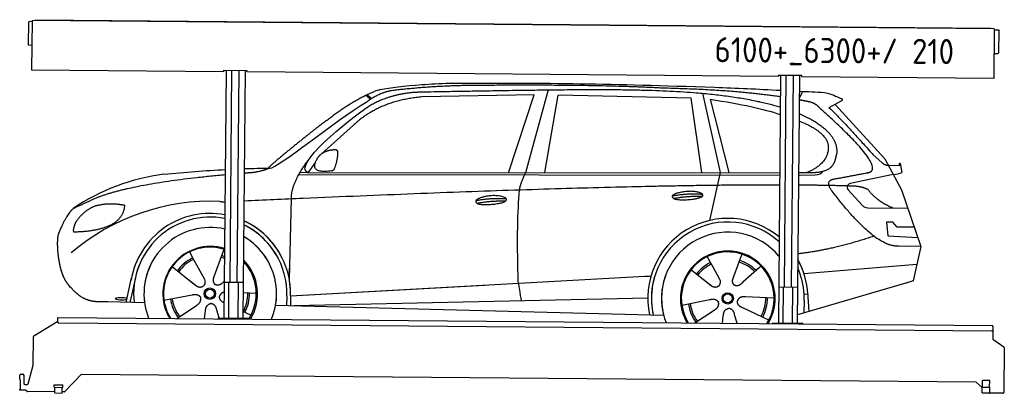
# Model space of a CAD drawing. Header units: millimetres. Extents: x 0 to 5198, y -17 to 1953.
import ezdxf

# ---------------------------------------------------------------- set-up
doc = ezdxf.new("R2010")
doc.units = ezdxf.units.MM
for name, color, linetype, lineweight in [('AM_0', 7, 'Continuous', 50), ('car', 10, 'Continuous', 25), ('Logo', 7, 'Continuous', 25), ('Plattform', 7, 'Continuous', 25)]:
    doc.layers.add(name, color=color, linetype=linetype, lineweight=lineweight)
doc.styles.get("Standard").update_dxf_attribs({"font": 'ISOCP.SHX'})

# ---------------------------------------------------------------- blocks, each defined once
blk = doc.blocks.new('Zubringerplattform GT205  GL550')
at = {"layer": 'Plattform'}
for p, q in [((46, 1937.9), (45, 1821.9)), ((65, 1942.7), (51, 1942.9)), ((65.1, 1948.7), (62.8, 1687.8)), ((5144.9, 1904.4), (65.1, 1948.7)), ((83.1, 1953.1), (5126.9, 1909.1)), ((83.1, 1953.1), (83.1, 1948.6)), ((5126.9, 1909.1), (5126.9, 1904.6)), ((5144.9, 1904.4), (5142.6, 1643.4)), ((5168.8, 1898.2), (5144.8, 1898.4)), ((5169.8, 1780.2), (5170.8, 1896.2)), ((46.9, 1819.9), (63.9, 1819.7)), ((5143.7, 1775.4), (5164.7, 1775.2)), ((1076.7, 1678.9), (62.8, 1687.8)), ((1076.8, 1684.9), (1076.7, 1678.9)), ((1201.8, 1683.8), (1076.8, 1684.9)), ((1089.7, 1684.8), (1078.3, 379.6)), ((1110.5, 567.1), (1120.3, 1684.5)), ((1148.5, 566.7), (1158.3, 1684.2)), ((1189.7, 1683.9), (1178.3, 378.7)), ((1201.7, 1677.8), (1201.8, 1683.8)), ((4003.6, 1653.4), (1201.7, 1677.8)), ((4003.7, 1659.4), (4003.6, 1653.4)), ((4128.7, 1658.3), (4003.7, 1659.4)), ((4016.6, 1659.2), (4005.2, 354.1)), ((4037.4, 541.5), (4047.2, 1659)), ((4075.4, 541.2), (4085.2, 1658.6)), ((4116.6, 1658.4), (4105.2, 353.2)), ((4128.6, 1652.3), (4128.7, 1658.3)), ((5142.6, 1643.4), (4128.6, 1652.3)), ((1180, 566.5), (1080, 567.3)), ((1103.3, 379.4), (1105, 567.1)), ((1153.3, 378.9), (1155, 566.7)), ((4106.9, 540.9), (4006.9, 541.8)), ((4030.2, 353.8), (4031.9, 541.6)), ((4080.2, 353.4), (4081.9, 541.1)), ((201.1, 358.3), (201.3, 377.3)), ((201.3, 377.3), (201.4, 383.3)), ((201.4, 383.3), (5138.2, 340.2)), ((1048.3, 379.9), (1208.3, 378.5)), ((1048.3, 379.9), (1048.3, 375.9)), ((1208.3, 374.5), (1208.3, 378.5)), ((74.9, 285.8), (201.2, 363)), ((5132.9, 310.2), (206.1, 353.2)), ((3975.2, 354.3), (4135.2, 352.9)), ((3975.2, 354.3), (3975.2, 350.3)), ((4135.2, 348.9), (4135.2, 352.9)), ((5137.9, 315.2), (5137.5, 267.7)), ((5138.1, 334.2), (5137.9, 315.2)), ((5138.1, 334.2), (5138.2, 340.2)), ((71.8, 131.8), (72.5, 281.6)), ((5137.5, 267.7), (5196, 228.1)), ((5198.2, 224), (5196.1, -12.3)), ((45.3, 33.3), (71.8, 131.8)), ((0.5, 56), (0.7, 78)), ((0.5, 56), (2.8, 56)), ((2.8, 56), (2.3, 5)), ((5.7, 83), (17.7, 82.8)), ((22.7, 77.8), (22.3, 34.8)), ((324.5, 82.2), (238.4, -8.5)), ((5050, 40.9), (324.5, 82.2)), ((0, 0), (0, 5)), ((2.3, 5), (0, 5)), ((28.2, -0.2), (0, 0)), ((27.3, 29.8), (40.4, 29.6)), ((182.6, 14.4), (182.7, 27.4)), ((182.6, 14.4), (227.6, 14)), ((182.7, 27.4), (227.7, 27)), ((184.9, -15.6), (185.1, 14.4)), ((224.9, -16), (225.1, 14)), ((227.6, 14), (227.7, 27)), ((5081.8, 13.2), (5050, 40.9)), ((5081.6, -15.3), (5081.8, 14.7)), ((5081.8, 14.7), (5121.8, 14.3)), ((5082.8, 14.6), (5083.1, 50.6)), ((5121.1, 50.3), (5083.1, 50.6)), ((5120.8, 14.3), (5121.1, 50.3)), ((5121.6, -15.7), (5121.8, 14.3)), ((38.6, -7.2), (31.4, -1.4)), ((184.9, -9.6), (41.7, -8.4)), ((184.9, -15.6), (224.9, -16)), ((234.7, -10), (224.9, -10)), ((5081.6, -15.3), (5121.6, -15.7)), ((5191, -17.3), (5117.9, -16.7))]:
    blk.add_line(p, q, dxfattribs=at)
for centre, radius, start, end in [((51, 1937.9), 5, 89.5, 179.5), ((5168.8, 1896.2), 2, 359.5, 89.5), ((47, 1821.9), 2, 179.5, 269.5), ((5164.8, 1780.2), 5, 269.5, 359.5), ((206.1, 358.2), 5, 179.5, 269.5), ((5132.9, 315.2), 5, 269.5, 359.5), ((77.5, 281.6), 5, 121.4261, 179.5), ((5193.2, 224), 5, 359.5, 55.9134), ((5.7, 78), 5, 89.5, 179.5), ((17.7, 77.8), 5, 359.5, 89.5), ((27.3, 34.8), 5, 179.5, 269.5), ((40.4, 34.6), 5, 269.5, 344.9258), ((5128.9, 23.2), 12, 227.6897, 228.0904), ((28.2, -5.2), 5, 50.8402, 89.5), ((41.7, -3.4), 5, 230.8402, 269.5), ((234.8, -5), 5, 269.5, 316.4902), ((5117.9, -11.7), 5, 232.6301, 269.5), ((5191.1, -12.3), 5, 269.5, 359.5)]:
    blk.add_arc(centre, radius, start, end, dxfattribs=at)
blk = doc.blocks.new('CarUG')
at = {"layer": 'car'}
for p, q in [((3094.5, 5780.1), (2979.2, 5342.1)), ((4420.2, 5747), (4438.8, 5784.2)), ((2132.4, 5743.1), (2158.5, 5722.8)), ((2138.2, 5745.8), (2163.8, 5726)), ((3021.4, 5753.7), (2427.7, 5736.3)), ((2889.2, 5341.3), (3021.4, 5753.7)), ((3080.9, 5343.1), (3148, 5752.9)), ((3849.6, 5743), (3148, 5752.9)), ((3909.2, 5351.1), (3849.6, 5743)), ((3909.7, 5769.5), (4006.4, 5352.1)), ((3949.3, 5738.8), (4052.4, 5352.5)), ((4646.5, 5738.1), (4576.5, 5698.9)), ((4609.7, 5717.5), (4874.1, 5431.6)), ((2068.3, 5584.4), (1898.9, 5430.5)), ((4813.7, 5452.7), (4859.4, 5412.8)), ((4874.1, 5431.6), (4964.7, 5269.4)), ((1869.6, 5387), (1829, 5331)), ((1829, 5331), (4320.4, 5355.1)), ((4420.4, 5356.1), (4480.8, 5356.7)), ((4892, 5399.6), (4952.2, 5397.5)), ((4919.4, 5350.5), (4947.1, 5354.5)), ((1782.1, 5321.7), (4320.4, 5341.8)), ((1829, 5331), (1787.8, 5331.7)), ((4006.4, 5352.1), (3952.5, 5098.9)), ((4420.4, 5342.6), (4425.3, 5342.7)), ((4425.3, 5342.7), (4508.2, 5344.1)), ((4919.4, 5350.5), (4693, 5300.6)), ((4682.6, 5267.5), (4757.7, 5186.3)), ((4964.7, 5269.4), (5069.1, 4971.8)), ((1737.1, 4766.5), (1744.3, 5192)), ((4786.9, 5173.4), (4998.6, 5172.6)), ((4919.4, 5098.5), (4886.7, 5098.5)), ((4886.7, 5098.5), (4893.6, 5027)), ((4943.2, 5072.7), (4919.4, 5098.5)), ((5033.7, 5072.7), (4943.2, 5072.7)), ((4893.6, 5027), (5052.7, 5018.5)), ((5069.1, 4971.8), (4952.2, 4972.2)), ((5069.1, 4971.8), (5031.2, 4789.8)), ((1207.9, 4907.6), (1229.8, 4868.9)), ((1378.3, 4889.6), (1339, 4777.7)), ((1390.1, 4923), (1376.2, 4883.4)), ((3941.9, 4907.6), (3971.5, 4855.4)), ((4124.1, 4923), (4109, 4881.2)), ((1229.8, 4868.9), (1288.7, 4764.6)), ((1501.1, 4851.7), (1493.6, 4845)), ((3854.6, 4840.9), (3956.8, 4761.5)), ((3970.2, 4857.8), (3971.5, 4855.4)), ((3971.5, 4855.4), (4008.7, 4789.5)), ((4109, 4881.2), (4075.9, 4789.2)), ((4218.5, 4852.7), (4131.6, 4774.6)), ((4226.2, 4861.2), (4218.5, 4852.7)), ((4452.7, 4824.6), (5049.6, 4878.4)), ((1117.6, 4829.5), (1237.1, 4736.6)), ((1737.1, 4766.5), (1738.1, 4827.1)), ((1744.4, 4681.9), (3613.3, 4801.2)), ((3613.3, 4801.2), (3645.8, 4803.2)), ((3919.6, 4790.6), (3966.2, 4754.4)), ((5026.5, 4788.4), (4420.7, 4606.1)), ((5031.2, 4789.8), (4987.4, 4776.7)), ((877.1, 4638.2), (904.3, 4769.2)), ((923.9, 4768.9), (896.6, 4637.9)), ((1199.7, 4765.7), (1246.3, 4729.5)), ((1339, 4777.7), (1335.2, 4767.3)), ((1393.6, 4755.1), (1391, 4752.7)), ((1744.4, 4681.9), (2767.9, 4747.2)), ((1076, 4651.5), (1224.3, 4681.8)), ((1563.1, 4692.7), (1493.7, 4695)), ((1724.8, 4681.1), (1723.9, 4630.7)), ((1744.4, 4681.9), (1743.6, 4630.3)), ((1764.2, 4630), (3629.9, 4688)), ((3649.2, 4688.6), (3649.6, 4688.6)), ((3810, 4651.5), (3958.4, 4681.8)), ((4297.1, 4692.7), (4145.8, 4697.7)), ((4455.9, 4681.4), (4454.8, 4616.4)), ((4474.4, 4715.1), (4455.2, 4713.9)), ((4473.6, 4727.1), (4480.2, 4624)), ((974, 4636.5), (779.8, 4640)), ((1144.7, 4556.8), (1247.6, 4626.5)), ((1665.7, 4631.7), (3714.7, 4597)), ((3880.5, 4557.9), (3981.6, 4626.5)), ((4269.9, 4576.5), (4132.1, 4639.2)), ((1291.1, 4556.8), (1295.7, 4597.4)), ((1367.6, 4560.9), (1355.5, 4602.5)), ((1535.9, 4576.5), (1493.7, 4595.7)), ((4025.3, 4558), (4029.8, 4597.4)), ((4102.4, 4558), (4089.6, 4602.5))]:
    blk.add_line(p, q, dxfattribs=at)
for centre, radius in [((1318.1, 4688.8), 30.1), ((1318.1, 4688.8), 23.6), ((4052.2, 4688.8), 30.1), ((4052.2, 4688.8), 23.6)]:
    blk.add_circle(centre, radius, dxfattribs=at)
for centre, radius, start, end in [((2246.7, 5602.8), 174.5, 102.8736, 113.54), ((1227.1, 4205.6), 1122.3, 98.0395, 124.4377), ((4697.3, 5281), 20, 102.4358, 222.7473), ((1331.8, 4035.2), 1141.2, 88.2487, 130.916), ((1393.1, 5290.2), 117.4, 256.9855, 269.1884), ((4787, 5213.4), 40, 222.7473, 269.7861), ((1320.2, 4687.9), 424.2, 80.0558, 170.7471), ((4052.6, 4688.2), 422.7, 50.659, 192.285), ((1320.2, 4687.9), 404.6, 79.5676, 187.1619), ((1320.2, 4687.9), 424.2, 359.1908, 65.8907), ((1320.2, 4687.9), 424.2, 26.9197, 65.8907), ((1320.2, 4687.9), 404.6, 359.0314, 64.6409), ((1320.2, 4687.9), 404.6, 28.3768, 64.6409), ((4052.6, 4688.2), 403.4, 48.3734, 192.9312), ((1320.2, 4687.9), 350, 77.9144, 188.4487), ((1320.2, 4687.9), 350, 338.0298, 60.3214), ((1320.2, 4687.9), 350, 33.4585, 60.3214), ((4052.6, 4688.2), 350, 40.0277, 195.1055), ((1320.2, 4687.9), 250, 72.9443, 211.6483), ((1318.1, 4688.8), 245, 72.0664, 188.7348), ((1318.1, 4688.8), 209.6, 68.9041, 73.3995), ((4052.6, 4688.2), 250, 328.6337, 211.4159), ((4052.2, 4688.8), 245, 41.9641, 188.7348), ((4052.6, 4688.2), 250, 41.078, 137.685), ((4052.2, 4688.8), 209.6, 44.8961, 73.3995), ((4052.6, 4688.2), 422.7, 3.6504, 29.4679), ((4052.6, 4688.2), 422.7, 22.5487, 29.4679), ((1320.2, 4687.9), 424.2, 159.4632, 170.7471), ((1320.2, 4687.9), 404.6, 158.4572, 187.1619), ((1320.2, 4687.9), 350, 155.0104, 202.0197), ((1320.2, 4687.9), 350, 155.0104, 157.8717), ((1320.2, 4687.9), 250, 144.1237, 211.6483), ((1320.2, 4687.9), 250, 144.1237, 148.496), ((1318.1, 4688.8), 245, 143.5289, 148.0172), ((1318.1, 4688.8), 209.6, 116.262, 145.3995), ((1318.1, 4688.8), 200.6, 116.1152, 145.5463), ((1318.1, 4688.8), 200.6, 67.9091, 73.4359), ((1320.2, 4687.9), 250, 328.4012, 46.0999), ((1318.1, 4688.8), 245, 327.4462, 44.2594), ((4052.2, 4688.8), 209.6, 116.262, 142.4326), ((4052.2, 4688.8), 200.6, 116.1152, 142.4463), ((4052.2, 4688.8), 200.6, 45.0266, 73.5463), ((4052.2, 4688.8), 245, 0.9266, 44.7348), ((4052.6, 4688.2), 403.4, 3.6504, 24.1739), ((4052.6, 4688.2), 403.4, 23.7263, 24.1739), ((1318.1, 4688.8), 245, 144.9266, 212.6033), ((1318.1, 4688.8), 245, 30.7457, 35.1225), ((1320.2, 4687.9), 250, 30.267, 34.5277), ((4052.6, 4688.2), 422.7, 164.0109, 164.2126), ((4052.6, 4688.2), 403.4, 163.2593, 179.9464), ((4052.6, 4688.2), 350, 160.7243, 195.1055), ((4052.6, 4688.2), 250, 152.8016, 211.4159), ((4052.2, 4688.8), 245, 152.3519, 188.7348), ((4052.6, 4688.2), 250, 328.6337, 25.8498), ((1320.2, 4687.9), 350, 350.7505, 11.924), ((1320.2, 4687.9), 404.6, 359.0315, 10.2025), ((1320.2, 4687.9), 424.2, 359.1908, 9.6942), ((4052.6, 4688.2), 403.4, 173.0827, 192.9312), ((4052.6, 4688.2), 350, 172.1254, 201.8672), ((4052.6, 4688.2), 250, 169.2195, 211.4159), ((4052.2, 4688.8), 245, 169.1336, 212.2761), ((1318.1, 4688.8), 200.6, 332.1152, 1.5463), ((1318.1, 4688.8), 209.6, 332.262, 1.3995), ((4052.2, 4688.8), 200.6, 332.1152, 1.5463), ((4052.2, 4688.8), 209.6, 332.262, 1.3995), ((4052.2, 4688.8), 245, 327.7735, 9.5178), ((4052.6, 4688.2), 250, 328.6337, 9.4319), ((4052.6, 4688.2), 403.4, 359.0315, 5.5686), ((4052.6, 4688.2), 422.7, 3.6504, 3.7403), ((1318.1, 4688.8), 209.6, 188.262, 217.3995), ((1318.1, 4688.8), 200.6, 188.1152, 217.5463), ((4052.2, 4688.8), 209.6, 188.262, 217.3995), ((4052.2, 4688.8), 200.6, 188.1152, 217.5463)]:
    blk.add_arc(centre, radius, start, end, dxfattribs=at)
blk.add_ellipse((852.4, 4657.6), major_axis=(33.6, 0), ratio=0.157274, start_param=0.513473, end_param=5.704241, dxfattribs=at)
for points, degree, knots in [([(2207.9, 5772.9), (2261, 5784.8), (2334.6, 5794.3), (2426.7, 5801.5), (2471.8, 5805.1), (2521.2, 5808.1), (2575.1, 5810.6)], 3, [0, 0, 0, 0, 0.1850827, 0.1850827, 0.1850827, 0.2755606, 0.2755606, 0.2755606, 0.2755606]), ([(2377.5, 5760.7), (2404.1, 5763), (2543.5, 5766.1), (3298.2, 5787.9), (3834, 5793.2), (4177.8, 5742.1), (4320.2, 5700.7)], 4, [0.0821318, 0.0821318, 0.0821318, 0.0821318, 0.0821318, 0.258851, 0.508851, 0.7604766, 0.7604766, 0.7604766, 0.7604766, 0.7604766]), ([(2575.1, 5810.6), (3109.6, 5818.6), (3411.8, 5814.9), (3973.9, 5802.2), (4085.7, 5798.5), (4201.3, 5794.2), (4320.2, 5789.3)], 3, [0.7312949, 0.7312949, 0.7312949, 0.7312949, 0.8278009, 0.8278009, 0.8278009, 0.9328252, 0.9328252, 0.9328252, 0.9328252]), ([(4614.1, 5324.7), (4780.7, 5357.3), (4783.6, 5357.9), (4791.9, 5359.8), (4792.7, 5360)], 1, [0.1611508, 0.1611508, 1, 1.0196119, 1.078724, 1.0847856, 1.0847856]), ([(3761.9, 5213.4), (3738.3, 5229.7), (3783.7, 5245.5), (3866.4, 5265.7), (3959.3, 5232.6), (3897.3, 5208.8), (3788.3, 5201.6), (3766.8, 5210.4), (3761.9, 5213.4)], 5, [0, 0, 0, 0, 0, 0, 0.300106, 0.500106, 0.700106, 1, 1, 1, 1, 1, 1]), ([(2718.5, 5192.5), (2722.7, 5197.6), (2743.7, 5214), (2826.4, 5234.1), (2941.7, 5198), (2833.1, 5169.4), (2748.3, 5170), (2713.9, 5173.6), (2718.5, 5192.5)], 5, [0, 0, 0, 0, 0, 0, 0.300106, 0.500106, 0.700106, 1, 1, 1, 1, 1, 1]), ([(2946.4, 4758.6), (2945.8, 4772.2), (2945.2, 4785.5), (2944.7, 4798.7), (2937.4, 4988.5), (2938.5, 5138.9), (2948.1, 5249.9)], 3, [0, 0, 0, 0, 0.064923, 0.064923, 0.064923, 1, 1, 1, 1]), ([(516.9, 5001.3), (510.6, 4985.4), (508.8, 4956.9), (510.1, 4924.5), (513.8, 4892.7), (516.3, 4871), (519.8, 4849.6), (524.5, 4828.4), (530.2, 4807.4)], 4, [0, 0, 0, 0, 0, 0.3469619, 0.3469619, 0.3469619, 0.3469619, 0.5837788, 0.5837788, 0.5837788, 0.5837788, 0.5837788]), ([(522, 4841.4), (522.9, 4837.2), (523.9, 4833), (524.8, 4828.9), (525.8, 4824.8), (529.5, 4810), (533.6, 4796.4), (538.1, 4784), (543.1, 4772.7)], 4, [0.4914944, 0.4914944, 0.4914944, 0.4914944, 0.4914944, 0.5422469, 0.5422469, 0.5422469, 0.5422469, 0.728655, 0.728655, 0.728655, 0.728655, 0.728655]), ([(530.2, 4807.4), (533.2, 4798), (536.2, 4789.1), (539.4, 4781), (542.7, 4773.4), (544.1, 4770.2), (545.6, 4767.1), (547, 4764.1), (548.5, 4761.3), (554.2, 4750.2), (560.3, 4740.9), (566.6, 4733), (573.2, 4725.6)], 4, [0.5979331, 0.5979331, 0.5979331, 0.5979331, 0.5979331, 0.7288005, 0.7288005, 0.7288005, 0.7288005, 0.7843928, 0.7843928, 0.7843928, 0.7843928, 1, 1, 1, 1, 1]), ([(4008.7, 4789.5), (4010.4, 4785.4), (4011.4, 4781.5), (4011.7, 4777.6), (4012.4, 4769), (4009.8, 4760.9), (4003.7, 4753.4)], 3, [0.2167758, 0.2167758, 0.2167758, 0.2167758, 0.4600873, 0.4600873, 0.4600873, 1, 1, 1, 1]), ([(4075.9, 4789.2), (4075.3, 4786.1), (4075.1, 4783.1), (4075.2, 4780.1), (4075.6, 4777.3), (4076.4, 4771.6), (4078.5, 4766.2), (4082, 4761.7), (4087, 4758.7)], 4, [0.3191838, 0.3191838, 0.3191838, 0.3191838, 0.3191838, 0.5438253, 0.5438253, 0.5438253, 0.5438253, 1, 1, 1, 1, 1]), ([(1288.7, 4764.6), (1290.4, 4760.5), (1291.5, 4756.6), (1291.8, 4752.7), (1292.5, 4744.1), (1289.9, 4736), (1283.8, 4728.4)], 3, [0.2167758, 0.2167758, 0.2167758, 0.2167758, 0.4600873, 0.4600873, 0.4600873, 1, 1, 1, 1]), ([(1335.2, 4767.3), (1334.7, 4764.2), (1334.5, 4761.2), (1334.6, 4758.2), (1334.9, 4755.4), (1335.7, 4749.7), (1337.8, 4744.3), (1341.4, 4739.8), (1346.3, 4736.8)], 4, [0.3191838, 0.3191838, 0.3191838, 0.3191838, 0.3191838, 0.5438253, 0.5438253, 0.5438253, 0.5438253, 1, 1, 1, 1, 1]), ([(1391, 4752.7), (1391, 4752.7), (1391, 4752.7), (1391, 4752.7), (1391, 4752.7), (1382, 4742.9), (1371.4, 4732.8), (1357.1, 4730.3), (1346.3, 4736.8)], 4, [-0.000003, -0.000003, -0.000003, -0.000003, -0.000003, 0, 0, 0, 0, 1, 1, 1, 1, 1]), ([(2946.4, 4758.6), (2947.1, 4754), (2947.8, 4749.5), (2948.5, 4745.1), (2949.1, 4741.1), (2949.7, 4737.2), (2950.3, 4733.5), (2955.2, 4703.3), (2958.9, 4681.3), (2961.5, 4667.2)], 3, [-0.000011, -0.000011, -0.000011, -0.000011, 0.107576, 0.107576, 0.107576, 0.206414, 0.206414, 0.206414, 1, 1, 1, 1]), ([(4131.6, 4774.6), (4131.6, 4774.6), (4131.6, 4774.6), (4131.6, 4774.6), (4131.6, 4774.6), (4122.6, 4764.8), (4112, 4754.7), (4097.8, 4752.2), (4087, 4758.7)], 4, [-0.000003, -0.000003, -0.000003, -0.000003, -0.000003, 0, 0, 0, 0, 1, 1, 1, 1, 1]), ([(779.8, 4640), (755.1, 4640.4), (699.5, 4636.3), (663.3, 4649.9), (619.5, 4674.6), (573.2, 4725.6)], 4, [0, 0, 0, 0, 0, 0.597866, 1, 1, 1, 1, 1])]:
    blk.add_open_spline(points, degree=degree, knots=knots, dxfattribs=at)
for points, degree in [([(2738.3, 5800.1), (2495.5, 5797.8), (2266.4, 5767.9)], 2), ([(3702.6, 5794.3), (3354.2, 5810.5), (2738.3, 5800.1)], 2), ([(4320.2, 5754.4), (4060.8, 5789.7), (3702.6, 5794.3)], 2), ([(4420.2, 5785.2), (4463.9, 5783.3), (4508, 5781.4), (4552.5, 5779.4)], 3), ([(4552.5, 5779.4), (4599.3, 5770.4), (4608.3, 5762.2), (4645.8, 5746.7)], 3), ([(1925.1, 5607.4), (2065.2, 5718.9), (2177, 5762.7)], 2), ([(2427.7, 5736.3), (2203.8, 5715), (2068.3, 5584.4)], 2), ([(2266.4, 5767.9), (2210.2, 5758.3), (2142.2, 5712.4)], 2), ([(2148.8, 5685.7), (2242.1, 5744.3), (2377.5, 5760.7)], 2), ([(3949.3, 5738.8), (4120.4, 5714.2), (4227.7, 5690.5), (4320.3, 5661.9)], 3), ([(4478.1, 5728.3), (4449.9, 5733.9), (4420.2, 5739.1)], 2), ([(4527.8, 5698), (4509.7, 5719.7), (4478.1, 5728.3)], 2), ([(4646.5, 5738.1), (4648.2, 5739.7), (4648.9, 5742.8), (4648.3, 5745.6), (4645.8, 5746.7)], 4), ([(1629.1, 5353.6), (1664.8, 5350.2), (1964.8, 5601.8), (2142.2, 5712.4)], 3), ([(1829, 5331), (1745.6, 5370.3), (2037.4, 5609.3), (2148.8, 5685.7)], 3), ([(4420.3, 5666.2), (4514.7, 5627.5), (4587.3, 5579.2), (4628.5, 5520.7), (4619.8, 5452.6)], 4), ([(4792.7, 5360), (4881.9, 5388.8), (4527.8, 5698)], 2), ([(4576.5, 5698.9), (4584.3, 5703.3), (4813.7, 5452.7)], 2), ([(4420.3, 5627.6), (4430.3, 5623.9), (4440.3, 5620.1), (4450.5, 5616.1)], 3), ([(4450.5, 5616.1), (4565.1, 5565.1), (4575.8, 5500.1)], 2), ([(1925.1, 5607.4), (1844.6, 5546.2), (1742.9, 5461.8), (1614.6, 5355.4), (1620.5, 5353.5)], 4), ([(4575.8, 5500.1), (4581.5, 5405.6), (4464.2, 5356.5)], 2), ([(1877.7, 5404.8), (1893.9, 5435.2), (1936.5, 5449.6)], 2), ([(1936.5, 5449.6), (1965.2, 5455.7), (1978.1, 5454.6)], 2), ([(1968.7, 5350.4), (1989.6, 5403.6), (1986.6, 5448.4)], 2), ([(1978.1, 5454.6), (1984.2, 5448.5), (1986.6, 5448.4)], 2), ([(4480.8, 5356.7), (4530.9, 5357.2), (4603.9, 5362.5), (4611.6, 5409.4), (4619.8, 5452.6)], 4), ([(4859.4, 5412.8), (4867.7, 5405.6), (4881, 5398), (4890, 5398), (4892, 5399.6)], 4), ([(4952.2, 5397.5), (4953.4, 5436.4), (4964.7, 5362.2)], 2), ([(1744.3, 5192), (1741.1, 5275.6), (1829, 5393.7)], 2), ([(1955.3, 5342.6), (1833.2, 5322.7), (1877.7, 5404.8)], 2), ([(4508.2, 5344.1), (4527.5, 5344.9), (4542.2, 5354), (4549.4, 5364.3)], 3), ([(4579.4, 5377.2), (4579.5, 5377.3), (4579.6, 5377.3), (4579.6, 5377.3)], 3), ([(4964.7, 5362.2), (4965, 5358.5), (4959.4, 5356.8), (4947.1, 5354.5)], 3), ([(729.1, 5195), (933.3, 5271.9), (1393.4, 5317.6)], 2), ([(1070.2, 5316.9), (1181.2, 5328.1), (1288.8, 5337.7), (1393.4, 5344.3)], 3), ([(1493.4, 5349.7), (1539.1, 5351.7), (1584.4, 5353.1), (1629.1, 5353.6)], 3), ([(1493.4, 5326.9), (1517.1, 5329), (1541.4, 5331)], 2), ([(1541.4, 5331), (1594.5, 5339.3), (1620.2, 5352.5)], 2), ([(1955.3, 5342.6), (1961.3, 5344.4), (1968.7, 5350.4)], 2), ([(2948.1, 5249.9), (2950.9, 5281), (2979.2, 5342.1)], 2), ([(4598.5, 5259.2), (4554.2, 5317.5), (4614.1, 5324.7)], 2), ([(4320.4, 5289.2), (3396, 5282.5), (1493.5, 5178.5)], 2), ([(4700.1, 5287), (4575.9, 5289.9), (4420.4, 5289.6)], 2), ([(4952.2, 4972.2), (4826.5, 4964), (4598.5, 5259.2)], 2), ([(4787.9, 5269.4), (4750.5, 5287.5), (4700.1, 5287)], 2), ([(4919.4, 5172.9), (4833.7, 5208), (4787.9, 5269.4)], 2), ([(2718.5, 5192.5), (2793.9, 5209.4), (2877.4, 5203.7)], 2), ([(3754.7, 5226.2), (3830.1, 5243.1), (3913.6, 5237.3)], 2), ([(3761.9, 5213.4), (3835.9, 5228), (3913.8, 5227.2)], 2), ([(729.1, 5195), (595.4, 5131.9)], 1), ([(832.3, 5154.7), (764.7, 5161.8), (705.5, 5143.8)], 2), ([(816, 5061.1), (861.7, 5098.5), (865, 5150.4)], 2), ([(865, 5150.4), (847.2, 5152.3), (832.3, 5154.7)], 2), ([(1393.5, 5173), (1392.4, 5172.9), (1391.4, 5172.9)], 2), ([(2723.6, 5178.7), (2797.6, 5193.3), (2875.5, 5192.5)], 2), ([(595.4, 5131.9), (561, 5108.8), (516.9, 5001.3)], 2), ([(705.5, 5143.8), (653.4, 5122.6), (615.8, 5072.3)], 2), ([(615.8, 5072.3), (597.7, 5052.3), (593.4, 5011)], 2), ([(594.6, 5008.7), (739.4, 5010.6), (816, 5061.1)], 2), ([(593.4, 5011), (596.7, 5010.9), (594.6, 5008.7)], 2), ([(4820.2, 5023.6), (4605.9, 4949.7), (4420.6, 4927)], 2), ([(1237.1, 4736.6), (1260.6, 4714.9), (1283.8, 4728.4)], 2), ([(3957.1, 4761.5), (3980.6, 4739.8), (4003.7, 4753.4)], 2), ([(1224.3, 4681.8), (1255, 4690.8), (1269.8, 4668.4)], 2), ([(1393.7, 4697.2), (1376.6, 4693.6), (1369.2, 4676.8)], 2), ([(3958.4, 4681.8), (3989, 4690.8), (4003.8, 4668.4)], 2), ([(4145.8, 4697.7), (4114, 4701.4), (4103.2, 4676.8)], 2), ([(1247.6, 4626.5), (1275.5, 4642.2), (1269.8, 4668.4)], 2), ([(1295.7, 4597.4), (1296.7, 4629.4), (1322.6, 4636.5)], 2), ([(1355.5, 4602.5), (1349.3, 4633.8), (1322.6, 4636.5)], 2), ([(1393.7, 4640.9), (1368.1, 4652), (1369.2, 4676.8)], 2), ([(3981.6, 4626.5), (4009.5, 4642.2), (4003.8, 4668.4)], 2), ([(4029.8, 4597.4), (4030.7, 4629.4), (4056.6, 4636.5)], 2), ([(4089.6, 4602.5), (4083.3, 4633.8), (4056.6, 4636.5)], 2), ([(4132.1, 4639.2), (4102, 4650), (4103.2, 4676.8)], 2)]:
    blk.add_open_spline(points, degree=degree, dxfattribs=at)

msp = doc.modelspace()

# ---------------------------------------------------------------- block references
at = {"layer": 'AM_0'}
msp.add_blockref('Zubringerplattform GT205  GL550', (0, 0), dxfattribs=at)
at = {"layer": 'car', "rotation": 359.4752422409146}
msp.add_blockref('CarUG', (-357, -4168.3), dxfattribs=at)

# ---------------------------------------------------------------- texts
at = {"layer": 'Logo'}
msp.add_text('6100+_6300+/ 210', height=132, rotation=359.5306, dxfattribs=at).set_placement((3668.1, 1729.1))

doc.saveas('drawing.dxf')
